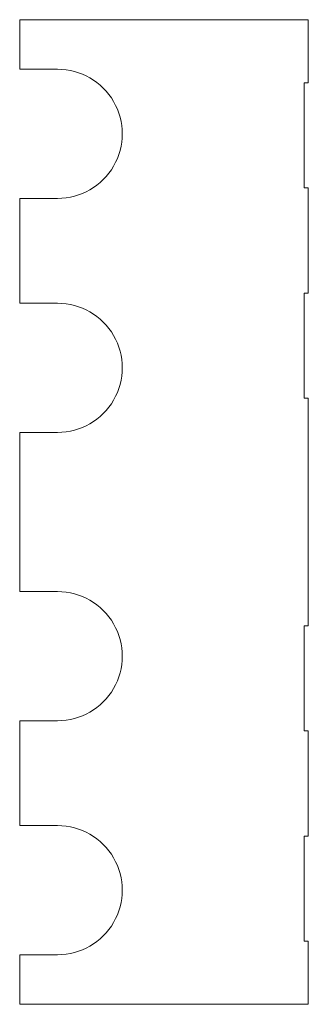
# Model space of a CAD drawing. Extents: x 103 to 240, y 75 to 543.
import ezdxf

# ---------------------------------------------------------------- set-up
doc = ezdxf.new("R2010")
doc.units = 0

msp = doc.modelspace()

# ---------------------------------------------------------------- linework, layer by layer
at = {"color": 7, "lineweight": 13}
for p, q in [((103.022736, 519.737427), (103.022736, 543.300232)), ((240.022736, 543.300232), (103.022736, 543.300232)), ((240.022736, 543.300232), (240.022736, 513.300232)), ((238.022736, 513.300232), (238.022736, 463.300232)), ((240.022736, 463.300232), (240.022736, 413.300232)), ((103.022736, 408.507996), (103.022736, 458.339111)), ((238.022736, 413.300232), (238.022736, 363.300232)), ((240.022736, 363.300232), (240.022736, 309.242798)), ((103.022736, 309.242798), (103.022736, 347.109741)), ((103.022736, 271.375854), (103.022736, 309.242798)), ((240.022736, 309.242798), (240.022736, 255.185364)), ((238.022736, 255.185364), (238.022736, 205.185364)), ((103.022736, 160.146454), (103.022736, 209.9776)), ((240.022736, 205.185364), (240.022736, 155.185364)), ((238.022736, 155.185364), (238.022736, 105.185364)), ((240.022736, 105.185364), (240.022736, 75.185364)), ((103.022736, 75.185364), (103.022736, 98.748199)), ((240.022736, 75.185364), (103.022736, 75.185364))]:
    msp.add_line(p, q, dxfattribs=at)
at = {"color": 7, "lineweight": 13, "ltscale": 0.45}
for p, q in [((121.022736, 519.737427), (103.022736, 519.737427)), ((103.022736, 458.339111), (121.022736, 458.339111)), ((121.022736, 408.507996), (103.022736, 408.507996)), ((103.022736, 347.109741), (121.022736, 347.109741)), ((121.022736, 271.375854), (103.022736, 271.375854)), ((103.022736, 209.9776), (121.022736, 209.9776)), ((121.022736, 160.146454), (103.022736, 160.146454)), ((103.022736, 98.748199), (121.022736, 98.748199))]:
    msp.add_line(p, q, dxfattribs=at)
at = {"color": 7, "lineweight": 13, "ltscale": 0.05}
for p, q in [((240.022736, 513.300232), (238.022736, 513.300232)), ((238.022736, 463.300232), (240.022736, 463.300232)), ((240.022736, 413.300232), (238.022736, 413.300232)), ((238.022736, 363.300232), (240.022736, 363.300232)), ((240.022736, 255.185364), (238.022736, 255.185364)), ((238.022736, 205.185364), (240.022736, 205.185364)), ((240.022736, 155.185364), (238.022736, 155.185364)), ((238.022736, 105.185364), (240.022736, 105.185364))]:
    msp.add_line(p, q, dxfattribs=at)
at = {"color": 7, "lineweight": 13}
for centre in [(121.022736, 489.038269), (121.022736, 377.808868), (121.022736, 240.676727), (121.022736, 129.447327)]:
    msp.add_arc(centre, 30.699141, 270.000001, 90.000003, dxfattribs=at)

doc.saveas('drawing.dxf')
